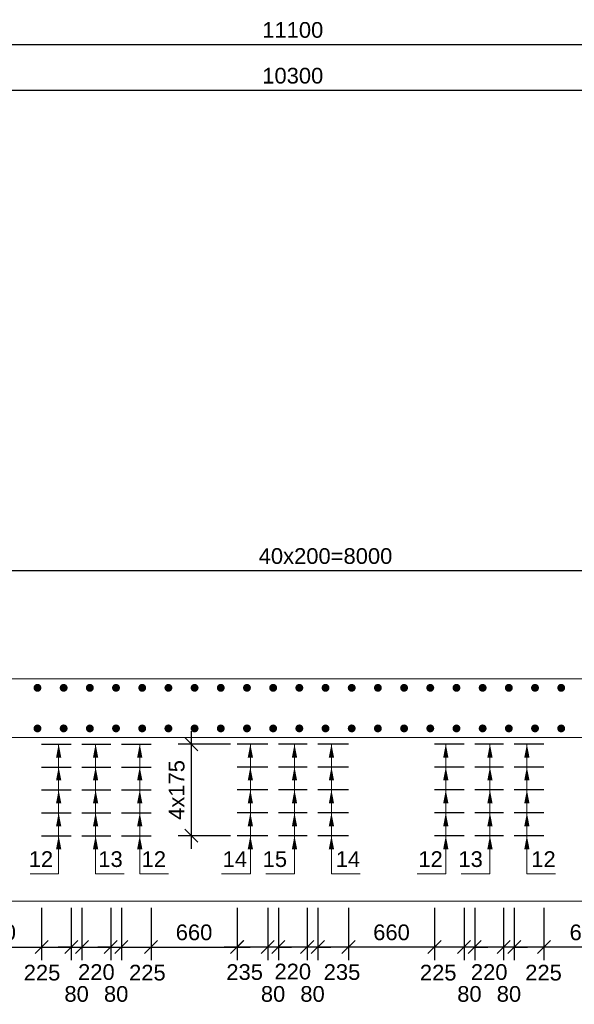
# Model space of a CAD drawing. Extents: x 1488 to 5663, y 840 to 1370.
# Tile 25 of 51: x 2047 to 2132, y 1079 to 1229. Entities that reach past the tile are written whole.
import ezdxf
from ezdxf.enums import TextEntityAlignment as Align

# ---------------------------------------------------------------- set-up
doc = ezdxf.new("R2010")
doc.units = 0
doc.layers.get('0').update_dxf_attribs({"linetype": 'CONTINUOUS'})
doc.layers.get('Defpoints').update_dxf_attribs({"linetype": 'CONTINUOUS'})
for name, color, linetype, lineweight in [('0.09mm', 2, 'CONTINUOUS', 9), ('0.13mm', 140, 'CONTINUOUS', 13), ('0.25mm', 1, 'CONTINUOUS', 25)]:
    doc.layers.add(name, color=color, linetype=linetype, lineweight=lineweight)
doc.styles.add('ARIAL', font='arial.ttf')
doc.dimstyles.new('MD_e50', dxfattribs={"dimtxt": 2.4, "dimasz": 2, "dimexe": 2, "dimexo": 1, "dimgap": 1, "dimtad": 1, "dimdec": 4, "dimlfac": 50, "dimdsep": 46, "dimtxsty": 'ARIAL', "dimblk1": 'OBLIQUE', "dimblk2": 'OBLIQUE', "dimsah": 1, "dimcen": 2.5, "dimdle": 2, "dimadec": 0, "dimazin": 0, "dimtfac": 1, "dimtdec": 4, "dimtmove": 2, "dimatfit": 3, "dimldrblk": 'OBLIQUE', "dimfxl": 2, "dimtolj": 1, "dimtzin": 0, "dimarcsym": 0})

# ---------------------------------------------------------------- blocks, each defined once
blk = doc.blocks.new('_OBLIQUE')
at = {"color": 0, "linetype": 'ByBlock'}
blk.add_line((-0.5, -0.5), (0.5, 0.5), dxfattribs=at)
blk = doc.blocks.new('*D362')
at = {"layer": '0.09mm', "color": 0, "lineweight": -2, "transparency": 16777216}
for p, q in [((2073.06, 1120.49), (2073.06, 1102.49)), ((2079.06, 1118.49), (2071.06, 1118.49)), ((2079.06, 1104.49), (2071.06, 1104.49))]:
    blk.add_line(p, q, dxfattribs=at)
at = {"layer": 'Defpoints', "color": 0, "transparency": 16777216}
for p in [(2080.06, 1118.49), (2073.06, 1104.49), (2080.06, 1104.49)]:
    blk.add_point(p, dxfattribs=at)
at = {"layer": '0.09mm', "color": 0, "lineweight": -2, "transparency": 16777216, "xscale": 2, "yscale": 2, "zscale": 2}
for p, rotation in [((2073.06, 1118.49), 90), ((2073.06, 1104.49), 270)]:
    blk.add_blockref('_OBLIQUE', p, dxfattribs=dict(at, rotation=rotation))
at = {"layer": '0.09mm', "color": 0, "transparency": 16777216, "insert": (2070.83, 1111.49), "char_height": 2.4, "attachment_point": 5, "rotation": 90, "style": 'ARIAL'}
blk.add_mtext('\\A1;4x175', dxfattribs=at)
blk = doc.blocks.new('*D364')
at = {"layer": '0.09mm', "color": 0, "lineweight": -2, "transparency": 16777216}
for p, q in [((2073.06, 1120.49), (2073.06, 1102.49)), ((2079.06, 1118.49), (2071.06, 1118.49)), ((2079.06, 1104.49), (2071.06, 1104.49))]:
    blk.add_line(p, q, dxfattribs=at)
at = {"layer": 'Defpoints', "color": 0, "transparency": 16777216}
for p in [(2080.06, 1118.49), (2073.06, 1104.49), (2080.06, 1104.49)]:
    blk.add_point(p, dxfattribs=at)
at = {"layer": '0.09mm', "color": 0, "lineweight": -2, "transparency": 16777216, "xscale": 2, "yscale": 2, "zscale": 2}
for p, rotation in [((2073.06, 1118.49), 90), ((2073.06, 1104.49), 270)]:
    blk.add_blockref('_OBLIQUE', p, dxfattribs=dict(at, rotation=rotation))
at = {"layer": '0.09mm', "color": 0, "transparency": 16777216, "insert": (2070.83, 1111.49), "char_height": 2.4, "attachment_point": 5, "rotation": 90, "style": 'ARIAL'}
blk.add_mtext('\\A1;4x175', dxfattribs=at)
blk = doc.blocks.new('*D329')
at = {"layer": '0.09mm', "color": 0, "lineweight": -2, "transparency": 16777216}
for p, q in [((2036.77, 1093.49), (2036.77, 1085.49)), ((2050.2, 1093.49), (2050.2, 1085.49)), ((2034.77, 1087.49), (2052.2, 1087.49))]:
    blk.add_line(p, q, dxfattribs=at)
at = {"layer": 'Defpoints', "color": 0, "transparency": 16777216}
for p in [(2036.77, 1094.49), (2050.2, 1094.49), (2050.2, 1087.49)]:
    blk.add_point(p, dxfattribs=at)
at = {"layer": '0.09mm', "color": 0, "lineweight": -2, "transparency": 16777216, "xscale": 2, "yscale": 2, "zscale": 2, "rotation": 180}
blk.add_blockref('_OBLIQUE', (2036.77, 1087.49), dxfattribs=at)
at = {"layer": '0.09mm', "color": 0, "lineweight": -2, "transparency": 16777216, "xscale": 2, "yscale": 2, "zscale": 2}
blk.add_blockref('_OBLIQUE', (2050.2, 1087.49), dxfattribs=at)
at = {"layer": '0.09mm', "color": 0, "transparency": 16777216, "insert": (2043.48, 1089.72), "char_height": 2.4, "attachment_point": 5, "style": 'ARIAL'}
blk.add_mtext('\\A1;670', dxfattribs=at)
blk = doc.blocks.new('*D330')
at = {"layer": '0.09mm', "color": 0, "lineweight": -2, "transparency": 16777216}
for p, q in [((2050.2, 1093.49), (2050.2, 1085.49)), ((2054.72, 1093.49), (2054.72, 1085.49)), ((2048.2, 1087.49), (2056.72, 1087.49))]:
    blk.add_line(p, q, dxfattribs=at)
at = {"layer": 'Defpoints', "color": 0, "transparency": 16777216}
for p in [(2050.2, 1094.49), (2054.72, 1094.49), (2054.72, 1087.49)]:
    blk.add_point(p, dxfattribs=at)
at = {"layer": '0.09mm', "color": 0, "lineweight": -2, "transparency": 16777216, "xscale": 2, "yscale": 2, "zscale": 2, "rotation": 180}
blk.add_blockref('_OBLIQUE', (2050.2, 1087.49), dxfattribs=at)
at = {"layer": '0.09mm', "color": 0, "lineweight": -2, "transparency": 16777216, "xscale": 2, "yscale": 2, "zscale": 2}
blk.add_blockref('_OBLIQUE', (2054.72, 1087.49), dxfattribs=at)
at = {"layer": '0.09mm', "color": 0, "transparency": 16777216, "insert": (2050.26, 1083.56), "char_height": 2.4, "attachment_point": 5, "style": 'ARIAL'}
blk.add_mtext('\\A1;225', dxfattribs=at)
blk = doc.blocks.new('*D331')
at = {"layer": '0.09mm', "color": 0, "lineweight": -2, "transparency": 16777216}
for p, q in [((2054.72, 1093.49), (2054.72, 1085.49)), ((2056.36, 1093.49), (2056.36, 1085.49)), ((2054.72, 1087.49), (2052.72, 1087.49)), ((2054.72, 1087.49), (2056.36, 1087.49)), ((2056.36, 1087.49), (2058.36, 1087.49))]:
    blk.add_line(p, q, dxfattribs=at)
at = {"layer": 'Defpoints', "color": 0, "transparency": 16777216}
for p in [(2054.72, 1094.49), (2056.36, 1094.49), (2056.36, 1087.49)]:
    blk.add_point(p, dxfattribs=at)
at = {"layer": '0.09mm', "color": 0, "lineweight": -2, "transparency": 16777216, "xscale": 2, "yscale": 2, "zscale": 2}
blk.add_blockref('_OBLIQUE', (2054.72, 1087.49), dxfattribs=at)
at = {"layer": '0.09mm', "color": 0, "lineweight": -2, "transparency": 16777216, "xscale": 2, "yscale": 2, "zscale": 2, "rotation": 180}
blk.add_blockref('_OBLIQUE', (2056.36, 1087.49), dxfattribs=at)
at = {"layer": '0.09mm', "color": 0, "transparency": 16777216, "insert": (2055.54, 1080.31), "char_height": 2.4, "attachment_point": 5, "style": 'ARIAL'}
blk.add_mtext('\\A1;80', dxfattribs=at)
blk = doc.blocks.new('*D332')
at = {"layer": '0.09mm', "color": 0, "lineweight": -2, "transparency": 16777216}
for p, q in [((2056.36, 1093.49), (2056.36, 1085.49)), ((2060.76, 1093.49), (2060.76, 1085.49)), ((2054.36, 1087.49), (2062.76, 1087.49))]:
    blk.add_line(p, q, dxfattribs=at)
at = {"layer": 'Defpoints', "color": 0, "transparency": 16777216}
for p in [(2056.36, 1094.49), (2060.76, 1094.49), (2060.76, 1087.49)]:
    blk.add_point(p, dxfattribs=at)
at = {"layer": '0.09mm', "color": 0, "lineweight": -2, "transparency": 16777216, "xscale": 2, "yscale": 2, "zscale": 2, "rotation": 180}
blk.add_blockref('_OBLIQUE', (2056.36, 1087.49), dxfattribs=at)
at = {"layer": '0.09mm', "color": 0, "lineweight": -2, "transparency": 16777216, "xscale": 2, "yscale": 2, "zscale": 2}
blk.add_blockref('_OBLIQUE', (2060.76, 1087.49), dxfattribs=at)
at = {"layer": '0.09mm', "color": 0, "transparency": 16777216, "insert": (2058.56, 1083.65), "char_height": 2.4, "attachment_point": 5, "style": 'ARIAL'}
blk.add_mtext('\\A1;220', dxfattribs=at)
blk = doc.blocks.new('*D333')
at = {"layer": '0.09mm', "color": 0, "lineweight": -2, "transparency": 16777216}
for p, q in [((2060.76, 1093.49), (2060.76, 1085.49)), ((2062.39, 1093.49), (2062.39, 1085.49)), ((2060.76, 1087.49), (2058.76, 1087.49)), ((2060.76, 1087.49), (2062.39, 1087.49)), ((2062.39, 1087.49), (2064.39, 1087.49))]:
    blk.add_line(p, q, dxfattribs=at)
at = {"layer": 'Defpoints', "color": 0, "transparency": 16777216}
for p in [(2060.76, 1094.49), (2062.39, 1094.49), (2062.39, 1087.49)]:
    blk.add_point(p, dxfattribs=at)
at = {"layer": '0.09mm', "color": 0, "lineweight": -2, "transparency": 16777216, "xscale": 2, "yscale": 2, "zscale": 2}
blk.add_blockref('_OBLIQUE', (2060.76, 1087.49), dxfattribs=at)
at = {"layer": '0.09mm', "color": 0, "lineweight": -2, "transparency": 16777216, "xscale": 2, "yscale": 2, "zscale": 2, "rotation": 180}
blk.add_blockref('_OBLIQUE', (2062.39, 1087.49), dxfattribs=at)
at = {"layer": '0.09mm', "color": 0, "transparency": 16777216, "insert": (2061.58, 1080.31), "char_height": 2.4, "attachment_point": 5, "style": 'ARIAL'}
blk.add_mtext('\\A1;80', dxfattribs=at)
blk = doc.blocks.new('*D334')
at = {"layer": '0.09mm', "color": 0, "lineweight": -2, "transparency": 16777216}
for p, q in [((2062.39, 1093.49), (2062.39, 1085.49)), ((2066.91, 1093.49), (2066.91, 1085.49)), ((2060.39, 1087.49), (2068.91, 1087.49))]:
    blk.add_line(p, q, dxfattribs=at)
at = {"layer": 'Defpoints', "color": 0, "transparency": 16777216}
for p in [(2062.39, 1094.49), (2066.91, 1094.49), (2066.91, 1087.49)]:
    blk.add_point(p, dxfattribs=at)
at = {"layer": '0.09mm', "color": 0, "lineweight": -2, "transparency": 16777216, "xscale": 2, "yscale": 2, "zscale": 2, "rotation": 180}
blk.add_blockref('_OBLIQUE', (2062.39, 1087.49), dxfattribs=at)
at = {"layer": '0.09mm', "color": 0, "lineweight": -2, "transparency": 16777216, "xscale": 2, "yscale": 2, "zscale": 2}
blk.add_blockref('_OBLIQUE', (2066.91, 1087.49), dxfattribs=at)
at = {"layer": '0.09mm', "color": 0, "transparency": 16777216, "insert": (2066.35, 1083.56), "char_height": 2.4, "attachment_point": 5, "style": 'ARIAL'}
blk.add_mtext('\\A1;225', dxfattribs=at)
blk = doc.blocks.new('*D335')
at = {"layer": '0.09mm', "color": 0, "lineweight": -2, "transparency": 16777216}
for p, q in [((2066.91, 1093.49), (2066.91, 1085.49)), ((2080.05, 1093.49), (2080.05, 1085.49)), ((2064.91, 1087.49), (2082.05, 1087.49))]:
    blk.add_line(p, q, dxfattribs=at)
at = {"layer": 'Defpoints', "color": 0, "transparency": 16777216}
for p in [(2066.91, 1094.49), (2080.05, 1094.49), (2080.05, 1087.49)]:
    blk.add_point(p, dxfattribs=at)
at = {"layer": '0.09mm', "color": 0, "lineweight": -2, "transparency": 16777216, "xscale": 2, "yscale": 2, "zscale": 2, "rotation": 180}
blk.add_blockref('_OBLIQUE', (2066.91, 1087.49), dxfattribs=at)
at = {"layer": '0.09mm', "color": 0, "lineweight": -2, "transparency": 16777216, "xscale": 2, "yscale": 2, "zscale": 2}
blk.add_blockref('_OBLIQUE', (2080.05, 1087.49), dxfattribs=at)
at = {"layer": '0.09mm', "color": 0, "transparency": 16777216, "insert": (2073.48, 1089.72), "char_height": 2.4, "attachment_point": 5, "style": 'ARIAL'}
blk.add_mtext('\\A1;660', dxfattribs=at)
blk = doc.blocks.new('*D348')
at = {"layer": '0.09mm', "color": 0, "lineweight": -2, "transparency": 16777216}
for p, q in [((2126.92, 1093.49), (2126.92, 1085.49)), ((2140.35, 1093.49), (2140.35, 1085.49)), ((2142.35, 1087.49), (2124.92, 1087.49))]:
    blk.add_line(p, q, dxfattribs=at)
at = {"layer": 'Defpoints', "color": 0, "transparency": 16777216}
for p in [(2126.92, 1094.49), (2140.35, 1094.49), (2126.92, 1087.49)]:
    blk.add_point(p, dxfattribs=at)
at = {"layer": '0.09mm', "color": 0, "lineweight": -2, "transparency": 16777216, "xscale": 2, "yscale": 2, "zscale": 2, "rotation": 180}
blk.add_blockref('_OBLIQUE', (2126.92, 1087.49), dxfattribs=at)
at = {"layer": '0.09mm', "color": 0, "lineweight": -2, "transparency": 16777216, "xscale": 2, "yscale": 2, "zscale": 2}
blk.add_blockref('_OBLIQUE', (2140.35, 1087.49), dxfattribs=at)
at = {"layer": '0.09mm', "color": 0, "transparency": 16777216, "insert": (2133.64, 1089.72), "char_height": 2.4, "attachment_point": 5, "style": 'ARIAL'}
blk.add_mtext('\\A1;670', dxfattribs=at)
blk = doc.blocks.new('*D349')
at = {"layer": '0.09mm', "color": 0, "lineweight": -2, "transparency": 16777216}
for p, q in [((2122.4, 1093.49), (2122.4, 1085.49)), ((2126.92, 1093.49), (2126.92, 1085.49)), ((2128.92, 1087.49), (2120.4, 1087.49))]:
    blk.add_line(p, q, dxfattribs=at)
at = {"layer": 'Defpoints', "color": 0, "transparency": 16777216}
for p in [(2122.4, 1094.49), (2126.92, 1094.49), (2122.4, 1087.49)]:
    blk.add_point(p, dxfattribs=at)
at = {"layer": '0.09mm', "color": 0, "lineweight": -2, "transparency": 16777216, "xscale": 2, "yscale": 2, "zscale": 2, "rotation": 180}
blk.add_blockref('_OBLIQUE', (2122.4, 1087.49), dxfattribs=at)
at = {"layer": '0.09mm', "color": 0, "lineweight": -2, "transparency": 16777216, "xscale": 2, "yscale": 2, "zscale": 2}
blk.add_blockref('_OBLIQUE', (2126.92, 1087.49), dxfattribs=at)
at = {"layer": '0.09mm', "color": 0, "transparency": 16777216, "insert": (2126.86, 1083.56), "char_height": 2.4, "attachment_point": 5, "style": 'ARIAL'}
blk.add_mtext('\\A1;225', dxfattribs=at)
blk = doc.blocks.new('*D350')
at = {"layer": '0.09mm', "color": 0, "lineweight": -2, "transparency": 16777216}
for p, q in [((2120.76, 1093.49), (2120.76, 1085.49)), ((2122.4, 1093.49), (2122.4, 1085.49)), ((2120.76, 1087.49), (2118.76, 1087.49)), ((2122.4, 1087.49), (2120.76, 1087.49)), ((2122.4, 1087.49), (2124.4, 1087.49))]:
    blk.add_line(p, q, dxfattribs=at)
at = {"layer": 'Defpoints', "color": 0, "transparency": 16777216}
for p in [(2120.76, 1094.49), (2122.4, 1094.49), (2120.76, 1087.49)]:
    blk.add_point(p, dxfattribs=at)
at = {"layer": '0.09mm', "color": 0, "lineweight": -2, "transparency": 16777216, "xscale": 2, "yscale": 2, "zscale": 2}
blk.add_blockref('_OBLIQUE', (2120.76, 1087.49), dxfattribs=at)
at = {"layer": '0.09mm', "color": 0, "lineweight": -2, "transparency": 16777216, "xscale": 2, "yscale": 2, "zscale": 2, "rotation": 180}
blk.add_blockref('_OBLIQUE', (2122.4, 1087.49), dxfattribs=at)
at = {"layer": '0.09mm', "color": 0, "transparency": 16777216, "insert": (2121.58, 1080.31), "char_height": 2.4, "attachment_point": 5, "style": 'ARIAL'}
blk.add_mtext('\\A1;80', dxfattribs=at)
blk = doc.blocks.new('*D351')
at = {"layer": '0.09mm', "color": 0, "lineweight": -2, "transparency": 16777216}
for p, q in [((2116.36, 1093.49), (2116.36, 1085.49)), ((2120.76, 1093.49), (2120.76, 1085.49)), ((2122.76, 1087.49), (2114.36, 1087.49))]:
    blk.add_line(p, q, dxfattribs=at)
at = {"layer": 'Defpoints', "color": 0, "transparency": 16777216}
for p in [(2116.36, 1094.49), (2120.76, 1094.49), (2116.36, 1087.49)]:
    blk.add_point(p, dxfattribs=at)
at = {"layer": '0.09mm', "color": 0, "lineweight": -2, "transparency": 16777216, "xscale": 2, "yscale": 2, "zscale": 2, "rotation": 180}
blk.add_blockref('_OBLIQUE', (2116.36, 1087.49), dxfattribs=at)
at = {"layer": '0.09mm', "color": 0, "lineweight": -2, "transparency": 16777216, "xscale": 2, "yscale": 2, "zscale": 2}
blk.add_blockref('_OBLIQUE', (2120.76, 1087.49), dxfattribs=at)
at = {"layer": '0.09mm', "color": 0, "transparency": 16777216, "insert": (2118.56, 1083.65), "char_height": 2.4, "attachment_point": 5, "style": 'ARIAL'}
blk.add_mtext('\\A1;220', dxfattribs=at)
blk = doc.blocks.new('*D352')
at = {"layer": '0.09mm', "color": 0, "lineweight": -2, "transparency": 16777216}
for p, q in [((2114.72, 1093.49), (2114.72, 1085.49)), ((2116.36, 1093.49), (2116.36, 1085.49)), ((2114.72, 1087.49), (2112.72, 1087.49)), ((2116.36, 1087.49), (2114.72, 1087.49)), ((2116.36, 1087.49), (2118.36, 1087.49))]:
    blk.add_line(p, q, dxfattribs=at)
at = {"layer": 'Defpoints', "color": 0, "transparency": 16777216}
for p in [(2114.72, 1094.49), (2116.36, 1094.49), (2114.72, 1087.49)]:
    blk.add_point(p, dxfattribs=at)
at = {"layer": '0.09mm', "color": 0, "lineweight": -2, "transparency": 16777216, "xscale": 2, "yscale": 2, "zscale": 2}
blk.add_blockref('_OBLIQUE', (2114.72, 1087.49), dxfattribs=at)
at = {"layer": '0.09mm', "color": 0, "lineweight": -2, "transparency": 16777216, "xscale": 2, "yscale": 2, "zscale": 2, "rotation": 180}
blk.add_blockref('_OBLIQUE', (2116.36, 1087.49), dxfattribs=at)
at = {"layer": '0.09mm', "color": 0, "transparency": 16777216, "insert": (2115.54, 1080.31), "char_height": 2.4, "attachment_point": 5, "style": 'ARIAL'}
blk.add_mtext('\\A1;80', dxfattribs=at)
blk = doc.blocks.new('*D353')
at = {"layer": '0.09mm', "color": 0, "lineweight": -2, "transparency": 16777216}
for p, q in [((2110.21, 1093.49), (2110.21, 1085.49)), ((2114.72, 1093.49), (2114.72, 1085.49)), ((2116.72, 1087.49), (2108.21, 1087.49))]:
    blk.add_line(p, q, dxfattribs=at)
at = {"layer": 'Defpoints', "color": 0, "transparency": 16777216}
for p in [(2110.21, 1094.49), (2114.72, 1094.49), (2110.21, 1087.49)]:
    blk.add_point(p, dxfattribs=at)
at = {"layer": '0.09mm', "color": 0, "lineweight": -2, "transparency": 16777216, "xscale": 2, "yscale": 2, "zscale": 2, "rotation": 180}
blk.add_blockref('_OBLIQUE', (2110.21, 1087.49), dxfattribs=at)
at = {"layer": '0.09mm', "color": 0, "lineweight": -2, "transparency": 16777216, "xscale": 2, "yscale": 2, "zscale": 2}
blk.add_blockref('_OBLIQUE', (2114.72, 1087.49), dxfattribs=at)
at = {"layer": '0.09mm', "color": 0, "transparency": 16777216, "insert": (2110.77, 1083.56), "char_height": 2.4, "attachment_point": 5, "style": 'ARIAL'}
blk.add_mtext('\\A1;225', dxfattribs=at)
blk = doc.blocks.new('*D354')
at = {"layer": '0.09mm', "color": 0, "lineweight": -2, "transparency": 16777216}
for p, q in [((2097.07, 1093.49), (2097.07, 1085.49)), ((2110.21, 1093.49), (2110.21, 1085.49)), ((2112.21, 1087.49), (2095.07, 1087.49))]:
    blk.add_line(p, q, dxfattribs=at)
at = {"layer": 'Defpoints', "color": 0, "transparency": 16777216}
for p in [(2097.07, 1094.49), (2110.21, 1094.49), (2097.07, 1087.49)]:
    blk.add_point(p, dxfattribs=at)
at = {"layer": '0.09mm', "color": 0, "lineweight": -2, "transparency": 16777216, "xscale": 2, "yscale": 2, "zscale": 2, "rotation": 180}
blk.add_blockref('_OBLIQUE', (2097.07, 1087.49), dxfattribs=at)
at = {"layer": '0.09mm', "color": 0, "lineweight": -2, "transparency": 16777216, "xscale": 2, "yscale": 2, "zscale": 2}
blk.add_blockref('_OBLIQUE', (2110.21, 1087.49), dxfattribs=at)
at = {"layer": '0.09mm', "color": 0, "transparency": 16777216, "insert": (2103.64, 1089.72), "char_height": 2.4, "attachment_point": 5, "style": 'ARIAL'}
blk.add_mtext('\\A1;660', dxfattribs=at)
blk = doc.blocks.new('*D355')
at = {"layer": '0.09mm', "color": 0, "lineweight": -2, "transparency": 16777216}
for p, q in [((2092.39, 1093.49), (2092.39, 1085.49)), ((2097.07, 1093.49), (2097.07, 1085.49)), ((2099.07, 1087.49), (2090.39, 1087.49))]:
    blk.add_line(p, q, dxfattribs=at)
at = {"layer": 'Defpoints', "color": 0, "transparency": 16777216}
for p in [(2092.39, 1094.49), (2097.07, 1094.49), (2092.39, 1087.49)]:
    blk.add_point(p, dxfattribs=at)
at = {"layer": '0.09mm', "color": 0, "lineweight": -2, "transparency": 16777216, "xscale": 2, "yscale": 2, "zscale": 2, "rotation": 180}
blk.add_blockref('_OBLIQUE', (2092.39, 1087.49), dxfattribs=at)
at = {"layer": '0.09mm', "color": 0, "lineweight": -2, "transparency": 16777216, "xscale": 2, "yscale": 2, "zscale": 2}
blk.add_blockref('_OBLIQUE', (2097.07, 1087.49), dxfattribs=at)
at = {"layer": '0.09mm', "color": 0, "transparency": 16777216, "insert": (2096.08, 1083.65), "char_height": 2.4, "attachment_point": 5, "style": 'ARIAL'}
blk.add_mtext('\\A1;235', dxfattribs=at)
blk = doc.blocks.new('*D356')
at = {"layer": '0.09mm', "color": 0, "lineweight": -2, "transparency": 16777216}
for p, q in [((2090.76, 1093.49), (2090.76, 1085.49)), ((2092.39, 1093.49), (2092.39, 1085.49)), ((2090.76, 1087.49), (2088.76, 1087.49)), ((2092.39, 1087.49), (2090.76, 1087.49)), ((2092.39, 1087.49), (2094.39, 1087.49))]:
    blk.add_line(p, q, dxfattribs=at)
at = {"layer": 'Defpoints', "color": 0, "transparency": 16777216}
for p in [(2090.76, 1094.49), (2092.39, 1094.49), (2090.76, 1087.49)]:
    blk.add_point(p, dxfattribs=at)
at = {"layer": '0.09mm', "color": 0, "lineweight": -2, "transparency": 16777216, "xscale": 2, "yscale": 2, "zscale": 2}
blk.add_blockref('_OBLIQUE', (2090.76, 1087.49), dxfattribs=at)
at = {"layer": '0.09mm', "color": 0, "lineweight": -2, "transparency": 16777216, "xscale": 2, "yscale": 2, "zscale": 2, "rotation": 180}
blk.add_blockref('_OBLIQUE', (2092.39, 1087.49), dxfattribs=at)
at = {"layer": '0.09mm', "color": 0, "transparency": 16777216, "insert": (2091.58, 1080.31), "char_height": 2.4, "attachment_point": 5, "style": 'ARIAL'}
blk.add_mtext('\\A1;80', dxfattribs=at)
blk = doc.blocks.new('*D357')
at = {"layer": '0.09mm', "color": 0, "lineweight": -2, "transparency": 16777216}
for p, q in [((2086.36, 1093.49), (2086.36, 1085.49)), ((2090.76, 1093.49), (2090.76, 1085.49)), ((2092.76, 1087.49), (2084.36, 1087.49))]:
    blk.add_line(p, q, dxfattribs=at)
at = {"layer": 'Defpoints', "color": 0, "transparency": 16777216}
for p in [(2086.36, 1094.49), (2090.76, 1094.49), (2086.36, 1087.49)]:
    blk.add_point(p, dxfattribs=at)
at = {"layer": '0.09mm', "color": 0, "lineweight": -2, "transparency": 16777216, "xscale": 2, "yscale": 2, "zscale": 2, "rotation": 180}
blk.add_blockref('_OBLIQUE', (2086.36, 1087.49), dxfattribs=at)
at = {"layer": '0.09mm', "color": 0, "lineweight": -2, "transparency": 16777216, "xscale": 2, "yscale": 2, "zscale": 2}
blk.add_blockref('_OBLIQUE', (2090.76, 1087.49), dxfattribs=at)
at = {"layer": '0.09mm', "color": 0, "transparency": 16777216, "insert": (2088.56, 1083.73), "char_height": 2.4, "attachment_point": 5, "style": 'ARIAL'}
blk.add_mtext('\\A1;220', dxfattribs=at)
blk = doc.blocks.new('*D358')
at = {"layer": '0.09mm', "color": 0, "lineweight": -2, "transparency": 16777216}
for p, q in [((2084.74, 1093.49), (2084.74, 1085.49)), ((2086.36, 1093.49), (2086.36, 1085.49)), ((2084.74, 1087.49), (2082.74, 1087.49)), ((2086.36, 1087.49), (2084.74, 1087.49)), ((2086.36, 1087.49), (2088.36, 1087.49))]:
    blk.add_line(p, q, dxfattribs=at)
at = {"layer": 'Defpoints', "color": 0, "transparency": 16777216}
for p in [(2084.74, 1094.49), (2086.36, 1094.49), (2084.74, 1087.49)]:
    blk.add_point(p, dxfattribs=at)
at = {"layer": '0.09mm', "color": 0, "lineweight": -2, "transparency": 16777216, "xscale": 2, "yscale": 2, "zscale": 2}
blk.add_blockref('_OBLIQUE', (2084.74, 1087.49), dxfattribs=at)
at = {"layer": '0.09mm', "color": 0, "lineweight": -2, "transparency": 16777216, "xscale": 2, "yscale": 2, "zscale": 2, "rotation": 180}
blk.add_blockref('_OBLIQUE', (2086.36, 1087.49), dxfattribs=at)
at = {"layer": '0.09mm', "color": 0, "transparency": 16777216, "insert": (2085.55, 1080.31), "char_height": 2.4, "attachment_point": 5, "style": 'ARIAL'}
blk.add_mtext('\\A1;80', dxfattribs=at)
blk = doc.blocks.new('*D359')
at = {"layer": '0.09mm', "color": 0, "lineweight": -2, "transparency": 16777216}
for p, q in [((2080.06, 1093.49), (2080.06, 1085.49)), ((2084.74, 1093.49), (2084.74, 1085.49)), ((2086.74, 1087.49), (2078.06, 1087.49))]:
    blk.add_line(p, q, dxfattribs=at)
at = {"layer": 'Defpoints', "color": 0, "transparency": 16777216}
for p in [(2080.06, 1094.49), (2084.74, 1094.49), (2080.06, 1087.49)]:
    blk.add_point(p, dxfattribs=at)
at = {"layer": '0.09mm', "color": 0, "lineweight": -2, "transparency": 16777216, "xscale": 2, "yscale": 2, "zscale": 2, "rotation": 180}
blk.add_blockref('_OBLIQUE', (2080.06, 1087.49), dxfattribs=at)
at = {"layer": '0.09mm', "color": 0, "lineweight": -2, "transparency": 16777216, "xscale": 2, "yscale": 2, "zscale": 2}
blk.add_blockref('_OBLIQUE', (2084.74, 1087.49), dxfattribs=at)
at = {"layer": '0.09mm', "color": 0, "transparency": 16777216, "insert": (2081.21, 1083.65), "char_height": 2.4, "attachment_point": 5, "style": 'ARIAL'}
blk.add_mtext('\\A1;235', dxfattribs=at)
blk = doc.blocks.new('*D373')
at = {"layer": '0.09mm', "color": 0, "lineweight": -2, "transparency": 16777216}
for p, q in [((1985.56, 1212.49), (1985.56, 1220.37)), ((2191.56, 1212.49), (2191.56, 1220.37)), ((2193.56, 1218.37), (1983.56, 1218.37))]:
    blk.add_line(p, q, dxfattribs=at)
at = {"layer": 'Defpoints', "color": 0, "transparency": 16777216}
for p in [(1985.56, 1218.37), (1985.56, 1211.49), (2191.56, 1211.49)]:
    blk.add_point(p, dxfattribs=at)
at = {"layer": '0.09mm', "color": 0, "lineweight": -2, "transparency": 16777216, "xscale": 2, "yscale": 2, "zscale": 2, "rotation": 180}
blk.add_blockref('_OBLIQUE', (1985.56, 1218.37), dxfattribs=at)
at = {"layer": '0.09mm', "color": 0, "lineweight": -2, "transparency": 16777216, "xscale": 2, "yscale": 2, "zscale": 2}
blk.add_blockref('_OBLIQUE', (2191.56, 1218.37), dxfattribs=at)
at = {"layer": '0.09mm', "color": 0, "transparency": 16777216, "insert": (2088.56, 1220.6), "char_height": 2.4, "attachment_point": 5, "style": 'ARIAL'}
blk.add_mtext('\\A1;10300', dxfattribs=at)
blk = doc.blocks.new('*D678')
at = {"layer": '0.09mm', "color": 0, "lineweight": -2, "transparency": 16777216}
for p, q in [((2013.56, 1135.49), (2013.56, 1146.99)), ((2173.56, 1135.49), (2173.56, 1146.99)), ((2175.56, 1144.99), (2011.56, 1144.99))]:
    blk.add_line(p, q, dxfattribs=at)
at = {"layer": 'Defpoints', "color": 0, "transparency": 16777216}
for p in [(2013.56, 1144.99), (2013.56, 1134.49), (2173.56, 1134.49)]:
    blk.add_point(p, dxfattribs=at)
at = {"layer": '0.09mm', "color": 0, "lineweight": -2, "transparency": 16777216, "xscale": 2, "yscale": 2, "zscale": 2, "rotation": 180}
blk.add_blockref('_OBLIQUE', (2013.56, 1144.99), dxfattribs=at)
at = {"layer": '0.09mm', "color": 0, "lineweight": -2, "transparency": 16777216, "xscale": 2, "yscale": 2, "zscale": 2}
blk.add_blockref('_OBLIQUE', (2173.56, 1144.99), dxfattribs=at)
at = {"layer": '0.09mm', "color": 0, "transparency": 16777216, "insert": (2093.56, 1147.21), "char_height": 2.4, "attachment_point": 5, "style": 'ARIAL'}
blk.add_mtext('\\A1;40x200=8000', dxfattribs=at)
blk = doc.blocks.new('*D682')
at = {"layer": '0.09mm', "color": 0, "lineweight": -2, "transparency": 16777216}
for p, q in [((1977.56, 1219.37), (1977.56, 1227.37)), ((2199.56, 1219.37), (2199.56, 1227.37)), ((1975.56, 1225.37), (2201.56, 1225.37))]:
    blk.add_line(p, q, dxfattribs=at)
at = {"layer": 'Defpoints', "color": 0, "transparency": 16777216}
for p in [(2199.56, 1225.37), (1977.56, 1218.37), (2199.56, 1218.37)]:
    blk.add_point(p, dxfattribs=at)
at = {"layer": '0.09mm', "color": 0, "lineweight": -2, "transparency": 16777216, "xscale": 2, "yscale": 2, "zscale": 2, "rotation": 180}
blk.add_blockref('_OBLIQUE', (1977.56, 1225.37), dxfattribs=at)
at = {"layer": '0.09mm', "color": 0, "lineweight": -2, "transparency": 16777216, "xscale": 2, "yscale": 2, "zscale": 2}
blk.add_blockref('_OBLIQUE', (2199.56, 1225.37), dxfattribs=at)
at = {"layer": '0.09mm', "color": 0, "transparency": 16777216, "insert": (2088.56, 1227.59), "char_height": 2.4, "attachment_point": 5, "style": 'ARIAL'}
blk.add_mtext('\\A1;11100', dxfattribs=at)

msp = doc.modelspace()

# ---------------------------------------------------------------- linework, layer by layer
at = {"const_width": 0.6}
for points in [[(2049.26303093, 1127.09054084, 1), (2049.86303093, 1127.09054084, 1)], [(2053.26303093, 1127.09054084, 1), (2053.86303093, 1127.09054084, 1)], [(2057.26303093, 1127.09054084, 1), (2057.86303093, 1127.09054084, 1)], [(2061.26303093, 1127.09054084, 1), (2061.86303093, 1127.09054084, 1)], [(2065.26303093, 1127.09054084, 1), (2065.86303093, 1127.09054084, 1)], [(2069.26303093, 1127.09054084, 1), (2069.86303093, 1127.09054084, 1)], [(2073.26303093, 1127.09054084, 1), (2073.86303093, 1127.09054084, 1)], [(2077.26303093, 1127.09054084, 1), (2077.86303093, 1127.09054084, 1)], [(2081.26303093, 1127.09054084, 1), (2081.86303093, 1127.09054084, 1)], [(2085.26303093, 1127.09054084, 1), (2085.86303093, 1127.09054084, 1)], [(2089.26303093, 1127.09054084, 1), (2089.86303093, 1127.09054084, 1)], [(2093.26303093, 1127.09054084, 1), (2093.86303093, 1127.09054084, 1)], [(2097.26303093, 1127.09054084, 1), (2097.86303093, 1127.09054084, 1)], [(2101.26303093, 1127.09054084, 1), (2101.86303093, 1127.09054084, 1)], [(2105.26303093, 1127.09054084, 1), (2105.86303093, 1127.09054084, 1)], [(2109.26303093, 1127.09054084, 1), (2109.86303093, 1127.09054084, 1)], [(2113.26303093, 1127.09054084, 1), (2113.86303093, 1127.09054084, 1)], [(2117.26303093, 1127.09054084, 1), (2117.86303093, 1127.09054084, 1)], [(2121.26303093, 1127.09054084, 1), (2121.86303093, 1127.09054084, 1)], [(2125.26303093, 1127.09054084, 1), (2125.86303093, 1127.09054084, 1)], [(2129.26303093, 1127.09054084, 1), (2129.86303093, 1127.09054084, 1)], [(2049.26303093, 1120.89054102, -1), (2049.86303093, 1120.89054102, -1)], [(2053.26303093, 1120.89054102, -1), (2053.86303093, 1120.89054102, -1)], [(2057.26303093, 1120.89054102, -1), (2057.86303093, 1120.89054102, -1)], [(2061.26303093, 1120.89054102, -1), (2061.86303093, 1120.89054102, -1)], [(2065.26303093, 1120.89054102, -1), (2065.86303093, 1120.89054102, -1)], [(2069.26303093, 1120.89054102, -1), (2069.86303093, 1120.89054102, -1)], [(2073.26303093, 1120.89054102, -1), (2073.86303093, 1120.89054102, -1)], [(2077.26303093, 1120.89054102, -1), (2077.86303093, 1120.89054102, -1)], [(2081.26303093, 1120.89054102, -1), (2081.86303093, 1120.89054102, -1)], [(2085.26303093, 1120.89054102, -1), (2085.86303093, 1120.89054102, -1)], [(2089.26303093, 1120.89054102, -1), (2089.86303093, 1120.89054102, -1)], [(2093.26303093, 1120.89054102, -1), (2093.86303093, 1120.89054102, -1)], [(2097.26303093, 1120.89054102, -1), (2097.86303093, 1120.89054102, -1)], [(2101.26303093, 1120.89054102, -1), (2101.86303093, 1120.89054102, -1)], [(2105.26303093, 1120.89054102, -1), (2105.86303093, 1120.89054102, -1)], [(2109.26303093, 1120.89054102, -1), (2109.86303093, 1120.89054102, -1)], [(2113.26303093, 1120.89054102, -1), (2113.86303093, 1120.89054102, -1)], [(2117.26303093, 1120.89054102, -1), (2117.86303093, 1120.89054102, -1)], [(2121.26303093, 1120.89054102, -1), (2121.86303093, 1120.89054102, -1)], [(2125.26303093, 1120.89054102, -1), (2125.86303093, 1120.89054102, -1)], [(2129.26303093, 1120.89054102, -1), (2129.86303093, 1120.89054102, -1)]]:
    msp.add_lwpolyline(points, format="xyb", close=True, dxfattribs=at)
for points in [[(2052.80156884, 1116.4405791, 0.8, 0, 0), (2052.79862901, 1118.49054084, 0, 0, 0)], [(2058.44100475, 1116.4405791, 0.8, 0, 0), (2058.44394458, 1118.49054084, 0, 0, 0)], [(2065.18451554, 1116.4405791, 0.8, 0, 0), (2065.18745537, 1118.49054084, 0, 0, 0)], [(2082.08227079, 1116.44057917, 0.8, 0, 0), (2082.07933096, 1118.49054091, 0, 0, 0)], [(2088.82578158, 1116.44057917, 0.8, 0, 0), (2088.82284175, 1118.49054091, 0, 0, 0)], [(2094.46521749, 1116.44057917, 0.8, 0, 0), (2094.46815732, 1118.49054091, 0, 0, 0)], [(2111.93505533, 1116.44057917, 0.8, 0, 0), (2111.9321155, 1118.49054091, 0, 0, 0)], [(2118.67856612, 1116.44057917, 0.8, 0, 0), (2118.67562629, 1118.49054091, 0, 0, 0)], [(2124.31800202, 1116.44057917, 0.8, 0, 0), (2124.32094185, 1118.49054091, 0, 0, 0)], [(2052.80156884, 1112.9405791, 0.8, 0, 0), (2052.79862901, 1114.99054084, 0, 0, 0)], [(2058.44100475, 1112.9405791, 0.8, 0, 0), (2058.44394458, 1114.99054084, 0, 0, 0)], [(2065.18451554, 1112.9405791, 0.8, 0, 0), (2065.18745537, 1114.99054084, 0, 0, 0)], [(2082.08227079, 1112.94057917, 0.8, 0, 0), (2082.07933096, 1114.99054091, 0, 0, 0)], [(2088.82578158, 1112.94057917, 0.8, 0, 0), (2088.82284175, 1114.99054091, 0, 0, 0)], [(2094.46521749, 1112.94057917, 0.8, 0, 0), (2094.46815732, 1114.99054091, 0, 0, 0)], [(2111.93505533, 1112.94057917, 0.8, 0, 0), (2111.9321155, 1114.99054091, 0, 0, 0)], [(2118.67856612, 1112.94057917, 0.8, 0, 0), (2118.67562629, 1114.99054091, 0, 0, 0)], [(2124.31800202, 1112.94057917, 0.8, 0, 0), (2124.32094185, 1114.99054091, 0, 0, 0)], [(2052.80156884, 1109.4405791, 0.8, 0, 0), (2052.79862901, 1111.49054084, 0, 0, 0)], [(2058.44100475, 1109.4405791, 0.8, 0, 0), (2058.44394458, 1111.49054084, 0, 0, 0)], [(2065.18451554, 1109.4405791, 0.8, 0, 0), (2065.18745537, 1111.49054084, 0, 0, 0)], [(2082.08227079, 1109.44057917, 0.8, 0, 0), (2082.07933096, 1111.49054091, 0, 0, 0)], [(2088.82578158, 1109.44057917, 0.8, 0, 0), (2088.82284175, 1111.49054091, 0, 0, 0)], [(2094.46521749, 1109.44057917, 0.8, 0, 0), (2094.46815732, 1111.49054091, 0, 0, 0)], [(2111.93505533, 1109.44057917, 0.8, 0, 0), (2111.9321155, 1111.49054091, 0, 0, 0)], [(2118.67856612, 1109.44057917, 0.8, 0, 0), (2118.67562629, 1111.49054091, 0, 0, 0)], [(2124.31800202, 1109.44057917, 0.8, 0, 0), (2124.32094185, 1111.49054091, 0, 0, 0)], [(2052.80156884, 1105.9405791, 0.8, 0, 0), (2052.79862901, 1107.99054084, 0, 0, 0)], [(2058.44100475, 1105.9405791, 0.8, 0, 0), (2058.44394458, 1107.99054084, 0, 0, 0)], [(2065.18451554, 1105.9405791, 0.8, 0, 0), (2065.18745537, 1107.99054084, 0, 0, 0)], [(2082.08227079, 1105.94057917, 0.8, 0, 0), (2082.07933096, 1107.99054091, 0, 0, 0)], [(2088.82578158, 1105.94057917, 0.8, 0, 0), (2088.82284175, 1107.99054091, 0, 0, 0)], [(2094.46521749, 1105.94057917, 0.8, 0, 0), (2094.46815732, 1107.99054091, 0, 0, 0)], [(2111.93505533, 1105.94057917, 0.8, 0, 0), (2111.9321155, 1107.99054091, 0, 0, 0)], [(2118.67856612, 1105.94057917, 0.8, 0, 0), (2118.67562629, 1107.99054091, 0, 0, 0)], [(2124.31800202, 1105.94057917, 0.8, 0, 0), (2124.32094185, 1107.99054091, 0, 0, 0)], [(2052.80156884, 1102.4405791, 0.8, 0, 0), (2052.79862901, 1104.49054084, 0, 0, 0)], [(2058.44100475, 1102.4405791, 0.8, 0, 0), (2058.44394458, 1104.49054084, 0, 0, 0)], [(2065.18451554, 1102.4405791, 0.8, 0, 0), (2065.18745537, 1104.49054084, 0, 0, 0)], [(2082.08227079, 1102.44057917, 0.8, 0, 0), (2082.07933096, 1104.49054091, 0, 0, 0)], [(2088.82578158, 1102.44057917, 0.8, 0, 0), (2088.82284175, 1104.49054091, 0, 0, 0)], [(2094.46521749, 1102.44057917, 0.8, 0, 0), (2094.46815732, 1104.49054091, 0, 0, 0)], [(2111.93505533, 1102.44057917, 0.8, 0, 0), (2111.9321155, 1104.49054091, 0, 0, 0)], [(2118.67856612, 1102.44057917, 0.8, 0, 0), (2118.67562629, 1104.49054091, 0, 0, 0)], [(2124.31800202, 1102.44057917, 0.8, 0, 0), (2124.32094185, 1104.49054091, 0, 0, 0)]]:
    msp.add_lwpolyline(points, format="xyseb")
at = {"layer": '0.09mm'}
for points in [[(2052.79862901, 1098.65180236), (2052.79862901, 1118.49054084)], [(2058.44394458, 1098.65180236), (2058.44394458, 1118.49054084)], [(2065.18745537, 1098.65180236), (2065.18745537, 1118.49054084)], [(2082.07933096, 1098.65180243), (2082.07933096, 1118.49054091)], [(2088.82284175, 1098.65180243), (2088.82284175, 1118.49054091)], [(2094.46815732, 1098.65180243), (2094.46815732, 1118.49054091)], [(2111.9321155, 1098.65180243), (2111.9321155, 1118.49054091)], [(2118.67562629, 1098.65180243), (2118.67562629, 1118.49054091)], [(2124.32094185, 1098.65180243), (2124.32094185, 1118.49054091)], [(2048.42530789, 1098.65180236), (2052.79862901, 1098.65180236)], [(2062.8172657, 1098.65180236), (2058.44394458, 1098.65180236)], [(2069.56077649, 1098.65180236), (2065.18745537, 1098.65180236)], [(2077.68455449, 1098.65180243), (2082.07933096, 1098.65180243)], [(2084.42806528, 1098.65180243), (2088.82284175, 1098.65180243)], [(2098.84147844, 1098.65180243), (2094.46815732, 1098.65180243)], [(2107.55879437, 1098.65180243), (2111.9321155, 1098.65180243)], [(2114.30230516, 1098.65180243), (2118.67562629, 1098.65180243)], [(2128.69426298, 1098.65180243), (2124.32094185, 1098.65180243)]]:
    msp.add_lwpolyline(points, dxfattribs=at)
at = {"layer": '0.13mm', "flags": 128}
for points in [[(2185.5630309, 1128.49054093), (1991.56303075, 1128.49054093)], [(2199.56303082, 1119.49054093), (1977.56303082, 1119.49054093)], [(2199.56303082, 1094.49054093), (1977.56303082, 1094.49054093)]]:
    msp.add_lwpolyline(points, dxfattribs=at)
at = {"layer": '0.25mm'}
for points in [[(2050.19867794, 1118.49054084), (2054.71849011, 1118.49054084)], [(2056.35654004, 1118.49054084), (2060.75654004, 1118.49054084)], [(2062.39458997, 1118.49054084), (2066.91440214, 1118.49054084)], [(2084.73877399, 1118.49054091), (2080.05795325, 1118.49054091)], [(2090.76303082, 1118.49054091), (2086.36303082, 1118.49054091)], [(2097.06810839, 1118.49054091), (2092.38728765, 1118.49054091)], [(2114.72498089, 1118.49054091), (2110.20516872, 1118.49054091)], [(2120.76303082, 1118.49054091), (2116.36303082, 1118.49054091)], [(2126.92089292, 1118.49054091), (2122.40108075, 1118.49054091)], [(2050.19867794, 1114.99054084), (2054.71849011, 1114.99054084)], [(2056.35654004, 1114.99054084), (2060.75654004, 1114.99054084)], [(2062.39458997, 1114.99054084), (2066.91440214, 1114.99054084)], [(2084.73877399, 1114.99054091), (2080.05795325, 1114.99054091)], [(2090.76303082, 1114.99054091), (2086.36303082, 1114.99054091)], [(2097.06810839, 1114.99054091), (2092.38728765, 1114.99054091)], [(2114.72498089, 1114.99054091), (2110.20516872, 1114.99054091)], [(2120.76303082, 1114.99054091), (2116.36303082, 1114.99054091)], [(2126.92089292, 1114.99054091), (2122.40108075, 1114.99054091)], [(2050.19867794, 1111.49054084), (2054.71849011, 1111.49054084)], [(2056.35654004, 1111.49054084), (2060.75654004, 1111.49054084)], [(2062.39458997, 1111.49054084), (2066.91440214, 1111.49054084)], [(2084.73877399, 1111.49054091), (2080.05795325, 1111.49054091)], [(2090.76303082, 1111.49054091), (2086.36303082, 1111.49054091)], [(2097.06810839, 1111.49054091), (2092.38728765, 1111.49054091)], [(2114.72498089, 1111.49054091), (2110.20516872, 1111.49054091)], [(2120.76303082, 1111.49054091), (2116.36303082, 1111.49054091)], [(2126.92089292, 1111.49054091), (2122.40108075, 1111.49054091)], [(2050.19867794, 1107.99054084), (2054.71849011, 1107.99054084)], [(2056.35654004, 1107.99054084), (2060.75654004, 1107.99054084)], [(2062.39458997, 1107.99054084), (2066.91440214, 1107.99054084)], [(2084.73877399, 1107.99054091), (2080.05795325, 1107.99054091)], [(2090.76303082, 1107.99054091), (2086.36303082, 1107.99054091)], [(2097.06810839, 1107.99054091), (2092.38728765, 1107.99054091)], [(2114.72498089, 1107.99054091), (2110.20516872, 1107.99054091)], [(2120.76303082, 1107.99054091), (2116.36303082, 1107.99054091)], [(2126.92089292, 1107.99054091), (2122.40108075, 1107.99054091)], [(2050.19867794, 1104.49054084), (2054.71849011, 1104.49054084)], [(2056.35654004, 1104.49054084), (2060.75654004, 1104.49054084)], [(2062.39458997, 1104.49054084), (2066.91440214, 1104.49054084)], [(2084.73877399, 1104.49054091), (2080.05795325, 1104.49054091)], [(2090.76303082, 1104.49054091), (2086.36303082, 1104.49054091)], [(2097.06810839, 1104.49054091), (2092.38728765, 1104.49054091)], [(2114.72498089, 1104.49054091), (2110.20516872, 1104.49054091)], [(2120.76303082, 1104.49054091), (2116.36303082, 1104.49054091)], [(2126.92089292, 1104.49054091), (2122.40108075, 1104.49054091)]]:
    msp.add_lwpolyline(points, dxfattribs=at)

# ---------------------------------------------------------------- texts
at = {"style": 'ARIAL'}
for s, p in [('12', (2050.09527819, 1099.72136082)), ('13', (2060.72164737, 1099.72136082)), ('12', (2067.33784509, 1099.72136082)), ('14', (2079.72085561, 1099.72136089)), ('15', (2085.82954992, 1099.72136089)), ('14', (2096.98487785, 1099.72136089)), ('12', (2109.60982946, 1099.72136089)), ('13', (2115.72179798, 1099.72136089)), ('12', (2126.85239635, 1099.72136089))]:
    msp.add_text(s, height=2.4, dxfattribs=at).set_placement(p, align=Align.CENTER)

# ---------------------------------------------------------------- dimensions: what is measured, and where the dimension line sits
at = {"layer": '0.09mm'}
dim = msp.add_linear_dim(base=(2199.56303082, 1225.36944552), p1=(1977.56303082, 1218.36944552), p2=(2199.56303082, 1218.36944552), dimstyle='MD_e50', dxfattribs=at)
dim.commit()
dim.dimension.update_dxf_attribs({"geometry": '*D682', "text_midpoint": (2088.56303082, 1227.59482069)})
dim = msp.add_linear_dim(base=(1985.56303082, 1218.36944552), p1=(2191.56303082, 1211.49054093), p2=(1985.56303082, 1211.49054093), angle=180, dimstyle='MD_e50', override={"dimdec": 0}, dxfattribs=at)
dim.commit()
dim.dimension.update_dxf_attribs({"geometry": '*D373', "text_midpoint": (2088.56303082, 1220.59563925)})
for base, p1, p2, angle, text, picture, middle in [((2013.56303093, 1144.98743787), (2173.56303093, 1134.49059845), (2013.56303093, 1134.49059845), 180, '40x200=<>', '*D678', (2093.56303093, 1147.21281304)), ((2073.05795325, 1104.49054091), (2080.05795325, 1118.49054091), (2080.05795325, 1104.49054091), 90, '4x175', '*D362', (2070.83257808, 1111.49054091)), ((2073.05795328, 1104.490541), (2080.05795328, 1118.490541), (2080.05795328, 1104.490541), 90, '4x175', '*D364', (2070.83257811, 1111.490541))]:
    dim = msp.add_linear_dim(base=base, p1=p1, p2=p2, angle=angle, text=text, dimstyle='MD_e50', dxfattribs=at)
    dim.commit()
    dim.dimension.update_dxf_attribs({"geometry": picture, "text_midpoint": middle})
for base, p1, p2, angle, text, picture, middle in [((2050.19867793, 1087.49054086), (2036.76718667, 1094.49054085), (2050.19867793, 1094.49054085), 0, '670', '*D329', (2043.4829323, 1089.71591603)), ((2056.35654003, 1087.49054086), (2054.7184901, 1094.49054085), (2056.35654003, 1094.49054085), 0, '80', '*D331', (2055.53751506, 1080.31441535)), ((2062.39458996, 1087.49054086), (2060.75654003, 1094.49054085), (2062.39458996, 1094.49054085), 0, '80', '*D333', (2061.575565, 1080.31441535)), ((2080.05146246, 1087.49054086), (2066.91440213, 1094.49054085), (2080.05146246, 1094.49054085), 0, '660', '*D335', (2073.4829323, 1089.71591603)), ((2084.73877398, 1087.49054093), (2086.36303081, 1094.49054092), (2084.73877398, 1094.49054092), 180, '80', '*D358', (2085.5509024, 1080.31441542)), ((2090.76303081, 1087.49054093), (2092.38728764, 1094.49054092), (2090.76303081, 1094.49054092), 180, '80', '*D356', (2091.57515923, 1080.31441542)), ((2097.06810838, 1087.49054093), (2110.20516871, 1094.49054092), (2097.06810838, 1094.49054092), 180, '660', '*D354', (2103.63663855, 1089.7159161)), ((2114.72498088, 1087.49054093), (2116.36303081, 1094.49054092), (2114.72498088, 1094.49054092), 180, '80', '*D352', (2115.54400585, 1080.31441542)), ((2120.76303081, 1087.49054093), (2122.40108074, 1094.49054092), (2120.76303081, 1094.49054092), 180, '80', '*D350', (2121.58205578, 1080.31441542)), ((2126.92089291, 1087.49054093), (2140.35238418, 1094.49054092), (2126.92089291, 1094.49054092), 180, '670', '*D348', (2133.63663855, 1089.7159161))]:
    dim = msp.add_linear_dim(base=base, p1=p1, p2=p2, angle=angle, text=text, dimstyle='MD_e50', override={"dimdec": 0}, dxfattribs=at)
    dim.commit()
    dim.dimension.update_dxf_attribs({"geometry": picture, "text_midpoint": middle})
for base, p1, p2, angle, text, picture, middle in [((2054.7184901, 1087.49054086), (2050.19867793, 1094.49054085), (2054.7184901, 1094.49054085), 0, '225', '*D330', (2050.25960674, 1083.56250969)), ((2066.91440213, 1087.49054086), (2062.39458996, 1094.49054085), (2066.91440213, 1094.49054085), 0, '225', '*D334', (2066.34550952, 1083.56250969)), ((2080.05795324, 1087.49054093), (2084.73877398, 1094.49054092), (2080.05795324, 1094.49054092), 180, '235', '*D359', (2081.21381256, 1083.64738634)), ((2092.38728764, 1087.49054093), (2097.06810838, 1094.49054092), (2092.38728764, 1094.49054092), 180, '235', '*D355', (2096.07578417, 1083.64738634)), ((2110.20516871, 1087.49054093), (2114.72498088, 1094.49054092), (2110.20516871, 1094.49054092), 180, '225', '*D353', (2110.77406132, 1083.56250976)), ((2122.40108074, 1087.49054093), (2126.92089291, 1094.49054092), (2122.40108074, 1094.49054092), 180, '225', '*D349', (2126.85996411, 1083.56250976))]:
    dim = msp.add_linear_dim(base=base, p1=p1, p2=p2, angle=angle, text=text, dimstyle='MD_e50', override={"dimdec": 0}, dxfattribs=at)
    dim.commit()
    dim.dimension.update_dxf_attribs({"geometry": picture, "text_midpoint": middle, "dimtype": 160})
for base, p1, p2, angle, picture, middle in [((2060.75654003, 1087.49054086), (2056.35654003, 1094.49054085), (2060.75654003, 1094.49054085), 0, '*D332', (2058.55654003, 1083.649876)), ((2086.36303081, 1087.49054093), (2090.76303081, 1094.49054092), (2086.36303081, 1094.49054092), 180, '*D357', (2088.56303081, 1083.73475265)), ((2116.36303081, 1087.49054093), (2120.76303081, 1094.49054092), (2116.36303081, 1094.49054092), 180, '*D351', (2118.56303081, 1083.64987607))]:
    dim = msp.add_linear_dim(base=base, p1=p1, p2=p2, angle=angle, dimstyle='MD_e50', override={"dimdec": 0}, dxfattribs=at)
    dim.commit()
    dim.dimension.update_dxf_attribs({"geometry": picture, "text_midpoint": middle, "dimtype": 160})

doc.saveas('drawing.dxf')
